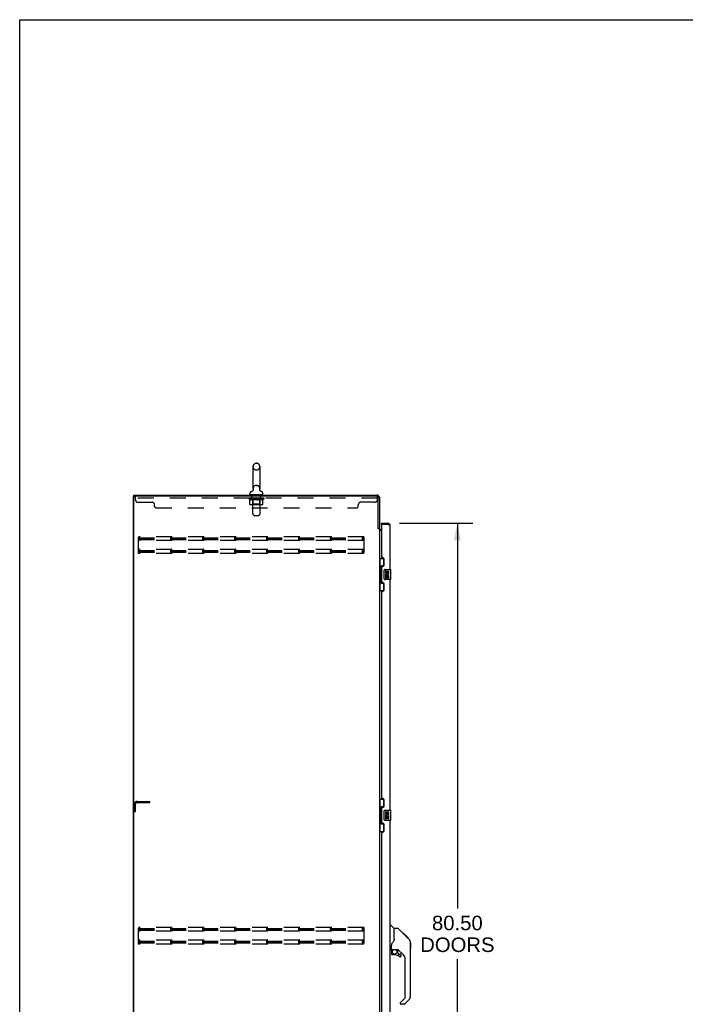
# Model space of a CAD drawing. Header units: inches. Extents: x 0 to 283, y 0 to 183.
# Tile 4 of 13: x 0 to 65, y 87 to 183. Entities that reach past the tile are written whole.
import ezdxf

# ---------------------------------------------------------------- set-up
doc = ezdxf.new("R2010")
doc.units = ezdxf.units.IN
doc.header["$LTSCALE"] = 15.583333
doc.header["$MEASUREMENT"] = 0
doc.linetypes.add('HIDDEN', pattern=[0.2, 0.1, -0.1])
doc.layers.get('0').update_dxf_attribs({"linetype": 'CONTINUOUS'})
for name, color, linetype in [('02___PRT_ALL_AXES', 7, 'CONTINUOUS'), ('DEFAULT_2', 8, 'HIDDEN'), ('DIMENSIONS', 7, 'CONTINUOUS')]:
    doc.layers.add(name, color=color, linetype=linetype)
doc.styles.get("Standard").update_dxf_attribs({"font": 'arial.ttf'})
doc.dimstyles.new('DIMSTYLE_1', dxfattribs={"dimtxt": 1.416667, "dimasz": 1.666667, "dimexe": 0.09, "dimexo": 0.07, "dimgap": 0.0425, "dimtad": 0, "dimtih": 1, "dimtoh": 1, "dimzin": 4, "dimdsep": 46, "dimtxsty": 'Standard', "dimblk": '_FILLED', "dimblk1": '_FILLED', "dimblk2": '_FILLED', "dimcen": 0.09, "dimazin": 1, "dimtfac": 1, "dimtdec": 3, "dimtofl": 0, "dimtmove": 0, "dimatfit": 3, "dimldrblk": '_FILLED', "dimfxl": 1, "dimtolj": 1, "dimtzin": 4, "dimarcsym": 0})

# ---------------------------------------------------------------- blocks, each defined once
blk = doc.blocks.new('_FILLED')
at = {"color": 0, "linetype": 'ByBlock'}
blk.add_solid([(0, 0), (-1, 0.2), (-1, -0.2)], dxfattribs=at)
blk = doc.blocks.new('*D12')
at = {"layer": 'DIMENSIONS', "color": 2, "linetype": 'Continuous'}
for p, q in [((37.081, 134.187), (44.213, 134.187)), ((42.713, 134.187), (42.713, 96.596)), ((42.713, 53.687), (42.713, 91.638)), ((37.081, 53.687), (44.213, 53.687))]:
    blk.add_line(p, q, dxfattribs=at)
at = {"layer": 'DIMENSIONS', "color": 2, "linetype": 'Continuous', "xscale": 1.6666666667, "yscale": 1.6666666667, "zscale": 1.6666666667}
for p, rotation in [((42.713, 134.187), 90), ((42.713, 53.687), 270)]:
    blk.add_blockref('_FILLED', p, dxfattribs=dict(at, rotation=rotation))
at = {"layer": 'DIMENSIONS', "color": 2, "linetype": 'Continuous', "insert": (42.713, 95.888), "char_height": 1.4167, "width": 7.24659, "attachment_point": 2, "line_spacing_factor": 0.9}
blk.add_mtext('80.50\\PDOORS', dxfattribs=at)

msp = doc.modelspace()

# ---------------------------------------------------------------- linework, layer by layer
at = {"color": 7, "linetype": 'Continuous'}
for p, q in [((0, 0), (0, 183.333)), ((0, 183.333), (283.333, 183.333)), ((22.769, 139.719), (22.769, 137.559)), ((23.065, 140.049), (23.141, 140.049)), ((23.437, 139.719), (23.437, 137.559)), ((23.428, 137.478), (23.429, 137.484)), ((23.428, 137.472), (23.428, 137.478)), ((23.428, 137.466), (23.428, 137.473)), ((23.428, 137.461), (23.428, 137.467)), ((23.428, 137.455), (23.428, 137.461)), ((23.429, 137.449), (23.428, 137.455)), ((23.429, 137.484), (23.43, 137.49)), ((23.429, 137.443), (23.429, 137.449)), ((23.43, 137.437), (23.429, 137.444)), ((23.43, 137.49), (23.431, 137.495)), ((11.103, 47.041), (11.103, 136.833)), ((11.103, 136.833), (11.217, 136.833)), ((11.155, 136.833), (11.155, 136.937)), ((22.493, 136.987), (22.493, 137.143)), ((22.508, 136.967), (22.508, 136.937)), ((23.698, 136.967), (22.508, 136.967)), ((22.712, 137.337), (22.707, 137.333)), ((23.442, 137.399), (23.44, 137.405)), ((23.698, 136.967), (23.698, 136.937)), ((23.713, 136.987), (23.713, 137.143)), ((34.999, 133.697), (35.103, 133.697)), ((35.307, 134.083), (35.307, 134.187)), ((35.327, 134.083), (35.307, 134.083)), ((35.914, 134.187), (35.914, 134.083)), ((35.103, 130.762), (35.543, 130.762)), ((35.142, 130.762), (35.142, 129.737)), ((35.507, 130.762), (35.507, 129.982)), ((35.12, 129.737), (35.12, 128.637)), ((35.12, 129.737), (35.243, 129.737)), ((35.243, 129.768), (35.243, 129.788)), ((35.243, 128.637), (35.243, 129.737)), ((35.28, 130.027), (35.28, 128.347)), ((35.507, 130.027), (35.28, 130.027)), ((35.566, 128.787), (35.566, 129.587)), ((35.666, 129.687), (36.206, 129.687)), ((36.221, 128.702), (36.221, 129.672)), ((35.12, 128.637), (35.243, 128.637)), ((35.142, 128.637), (35.142, 127.612)), ((35.243, 128.587), (35.243, 128.607)), ((35.28, 128.347), (35.507, 128.347)), ((35.507, 128.392), (35.507, 127.612)), ((36.206, 128.687), (35.666, 128.687)), ((35.103, 127.612), (35.543, 127.612)), ((35.103, 107.262), (35.543, 107.262)), ((35.142, 107.262), (35.142, 106.237)), ((35.507, 107.262), (35.507, 106.482)), ((35.12, 106.237), (35.12, 105.137)), ((35.12, 106.237), (35.243, 106.237)), ((35.243, 106.268), (35.243, 106.288)), ((35.243, 105.137), (35.243, 106.237)), ((35.28, 106.527), (35.28, 104.847)), ((35.507, 106.527), (35.28, 106.527)), ((35.566, 105.287), (35.566, 106.087)), ((35.666, 106.187), (36.206, 106.187)), ((36.221, 105.202), (36.221, 106.172)), ((35.12, 105.137), (35.243, 105.137)), ((35.142, 105.137), (35.142, 104.112)), ((35.243, 105.087), (35.243, 105.107)), ((35.28, 104.847), (35.507, 104.847)), ((35.507, 104.892), (35.507, 104.112)), ((36.206, 105.187), (35.666, 105.187)), ((35.103, 104.112), (35.543, 104.112)), ((36.161, 94.941), (36.223, 94.941)), ((36.549, 94.632), (36.251, 94.93)), ((36.916, 94.626), (36.554, 94.626)), ((36.554, 93.522), (36.554, 94.626)), ((37.736, 93.838), (36.971, 94.603)), ((36.554, 93.584), (36.534, 93.527)), ((37.493, 94.149), (37.426, 94.149)), ((37.5, 94.141), (37.433, 94.141)), ((37.51, 94.132), (37.443, 94.132)), ((37.516, 94.125), (37.449, 94.125)), ((37.524, 94.117), (37.457, 94.117)), ((37.544, 94.097), (37.477, 94.097)), ((37.493, 94.149), (37.819, 93.822)), ((37.566, 94.075), (37.499, 94.075)), ((37.59, 94.052), (37.523, 94.052)), ((37.613, 94.028), (37.547, 94.028)), ((37.637, 94.004), (37.57, 94.004)), ((37.661, 93.98), (37.594, 93.98)), ((37.653, 93.921), (37.609, 93.965)), ((37.683, 93.958), (37.616, 93.958)), ((37.703, 93.938), (37.636, 93.938)), ((37.709, 93.865), (37.653, 93.921)), ((37.72, 93.921), (37.654, 93.921)), ((37.734, 93.908), (37.667, 93.908)), ((37.738, 93.903), (37.671, 93.903)), ((37.74, 93.901), (37.673, 93.901)), ((37.74, 93.901), (37.673, 93.901)), ((37.741, 93.9), (37.674, 93.9)), ((37.743, 93.898), (37.677, 93.898)), ((37.748, 93.893), (37.681, 93.893)), ((37.754, 93.887), (37.687, 93.887)), ((37.767, 93.874), (37.701, 93.874)), ((37.736, 93.838), (37.709, 93.865)), ((37.783, 93.859), (37.716, 93.859)), ((37.79, 93.851), (37.723, 93.851)), ((37.797, 93.844), (37.73, 93.844)), ((37.736, 93.838), (38.014, 93.56)), ((37.809, 93.832), (37.742, 93.832)), ((37.814, 93.827), (37.748, 93.827)), ((37.818, 93.823), (37.751, 93.823)), ((37.819, 93.822), (37.752, 93.822)), ((37.819, 93.822), (37.752, 93.822)), ((37.82, 93.821), (37.753, 93.821)), ((37.904, 93.737), (37.82, 93.821)), ((37.837, 93.737), (37.904, 93.737)), ((37.906, 93.736), (37.839, 93.736)), ((37.908, 93.733), (37.841, 93.733)), ((37.906, 93.736), (37.908, 93.733)), ((38.128, 93.304), (38.128, 93.311)), ((38.129, 87.998), (38.129, 93.282)), ((38.141, 93.286), (38.141, 92.699)), ((36.239, 92.559), (36.161, 92.559)), ((36.279, 92.599), (36.279, 93.006)), ((36.279, 92.382), (36.279, 92.144)), ((36.299, 92.601), (36.594, 92.601)), ((36.337, 92.521), (36.416, 92.601)), ((36.351, 92.507), (36.344, 92.513)), ((36.867, 92.559), (36.779, 92.559)), ((36.909, 92.228), (36.909, 92.554)), ((37.444, 92.063), (36.943, 92.564)), ((36.594, 92.065), (36.358, 92.065)), ((36.912, 92.219), (36.984, 92.148)), ((36.992, 92.144), (37.145, 92.144)), ((37.224, 91.946), (37.224, 92.065)), ((37.617, 87.912), (37.617, 91.645)), ((37.159, 87.421), (37.594, 87.857)), ((38.014, 87.72), (37.562, 87.267)), ((37.145, 87.388), (37.145, 87.323)), ((37.506, 87.244), (37.224, 87.244))]:
    msp.add_line(p, q, dxfattribs=at)
at = {"color": 3, "linetype": 'Continuous'}
for p, q in [((11.155, 136.937), (34.856, 136.937)), ((11.155, 47.104), (11.155, 136.771)), ((34.895, 136.833), (11.217, 136.833)), ((34.999, 133.685), (34.999, 136.729)), ((35.103, 136.691), (35.103, 133.684)), ((35.012, 133.663), (35.01, 133.668)), ((35.103, 133.645), (35.028, 133.645)), ((35.103, 133.645), (35.103, 54.23)), ((35.307, 134.187), (35.914, 134.187)), ((35.307, 134.063), (35.307, 130.895)), ((35.914, 134.083), (35.327, 134.083)), ((36.161, 129.687), (36.161, 133.941)), ((35.307, 133.489), (35.103, 133.489)), ((35.245, 133.541), (35.307, 133.541)), ((35.427, 130.835), (35.367, 130.835)), ((35.557, 130.085), (35.557, 130.705)), ((35.307, 129.895), (35.307, 128.48)), ((35.367, 129.955), (35.427, 129.955)), ((35.427, 128.42), (35.367, 128.42)), ((35.557, 127.67), (35.557, 128.29)), ((36.161, 106.187), (36.161, 128.687)), ((35.307, 127.48), (35.307, 107.395)), ((35.367, 127.54), (35.427, 127.54)), ((35.427, 107.335), (35.367, 107.335)), ((35.557, 106.585), (35.557, 107.205)), ((35.307, 106.395), (35.307, 104.98)), ((35.367, 106.455), (35.427, 106.455)), ((35.427, 104.92), (35.367, 104.92)), ((35.557, 104.17), (35.557, 104.79)), ((36.161, 82.687), (36.161, 105.187)), ((35.307, 103.98), (35.307, 83.895)), ((35.367, 104.04), (35.427, 104.04))]:
    msp.add_line(p, q, dxfattribs=at)
at = {"color": 7, "linetype": 'Continuous'}
for points in [[(22.775, 137.495), (22.776, 137.49), (22.777, 137.484), (22.777, 137.478), (22.778, 137.472), (22.778, 137.467), (22.778, 137.461), (22.777, 137.455), (22.777, 137.449), (22.776, 137.443), (22.775, 137.438), (22.774, 137.432), (22.773, 137.426), (22.771, 137.421), (22.77, 137.415), (22.768, 137.41), (22.766, 137.404), (22.763, 137.399), (22.761, 137.394), (22.758, 137.388), (22.755, 137.383), (22.752, 137.378), (22.749, 137.374), (22.745, 137.369), (22.741, 137.364), (22.738, 137.36), (22.734, 137.356), (22.73, 137.352), (22.725, 137.348), (22.721, 137.344), (22.716, 137.34), (22.712, 137.337)], [(23.44, 137.405), (23.438, 137.41), (23.436, 137.415), (23.434, 137.421), (23.432, 137.427), (23.431, 137.432), (23.43, 137.438)], [(23.44, 137.404), (23.438, 137.409), (23.436, 137.414), (23.434, 137.42), (23.433, 137.426), (23.431, 137.431), (23.43, 137.437)], [(23.493, 137.338), (23.492, 137.338), (23.488, 137.341), (23.484, 137.344), (23.481, 137.347), (23.477, 137.35), (23.474, 137.354), (23.47, 137.358), (23.467, 137.361), (23.463, 137.366), (23.46, 137.37), (23.456, 137.374), (23.453, 137.379), (23.45, 137.384), (23.447, 137.389), (23.445, 137.394), (23.442, 137.399)], [(23.499, 137.333), (23.495, 137.336), (23.493, 137.338)], [(35.28, 130.004), (35.28, 130), (35.28, 129.996), (35.281, 129.992), (35.283, 129.988), (35.284, 129.983), (35.286, 129.978), (35.289, 129.973), (35.292, 129.967), (35.295, 129.96), (35.299, 129.953), (35.303, 129.946), (35.308, 129.938), (35.313, 129.93), (35.316, 129.926)], [(35.566, 129.587), (35.566, 129.594), (35.567, 129.6), (35.568, 129.606), (35.569, 129.612), (35.571, 129.618), (35.573, 129.623)], [(35.573, 128.751), (35.571, 128.757), (35.569, 128.763), (35.568, 128.769), (35.567, 128.775), (35.566, 128.781), (35.566, 128.787)], [(35.316, 128.448), (35.313, 128.445), (35.308, 128.436), (35.303, 128.428), (35.299, 128.421), (35.295, 128.414), (35.292, 128.408), (35.289, 128.402), (35.286, 128.396), (35.284, 128.391), (35.283, 128.386), (35.281, 128.382), (35.28, 128.378), (35.28, 128.374), (35.28, 128.371)], [(35.28, 106.504), (35.28, 106.5), (35.28, 106.496), (35.281, 106.492), (35.283, 106.488), (35.284, 106.483), (35.286, 106.478), (35.289, 106.473), (35.292, 106.467), (35.295, 106.46), (35.299, 106.453), (35.303, 106.446), (35.308, 106.438), (35.313, 106.43), (35.316, 106.426)], [(35.566, 106.087), (35.566, 106.094), (35.567, 106.1), (35.568, 106.106), (35.569, 106.112), (35.571, 106.118), (35.573, 106.123)], [(35.316, 104.948), (35.313, 104.945), (35.308, 104.936), (35.303, 104.928), (35.299, 104.921), (35.295, 104.914), (35.292, 104.908), (35.289, 104.902), (35.286, 104.896), (35.284, 104.891), (35.283, 104.886), (35.281, 104.882), (35.28, 104.878), (35.28, 104.874), (35.28, 104.871)], [(35.573, 105.251), (35.571, 105.257), (35.569, 105.263), (35.568, 105.269), (35.567, 105.275), (35.566, 105.281), (35.566, 105.287)], [(36.971, 94.603), (36.964, 94.61), (36.955, 94.616), (36.946, 94.62), (36.936, 94.624), (36.926, 94.626), (36.916, 94.626)], [(36.534, 93.527), (36.503, 93.458), (36.467, 93.387), (36.424, 93.315), (36.377, 93.241), (36.332, 93.176)], [(38.129, 93.282), (38.128, 93.311), (38.123, 93.352), (38.113, 93.393), (38.099, 93.432), (38.081, 93.47), (38.059, 93.505), (38.034, 93.538), (38.014, 93.56)], [(36.332, 93.176), (36.322, 93.16), (36.306, 93.131), (36.294, 93.099), (36.285, 93.065), (36.28, 93.03), (36.279, 93.006)], [(36.351, 92.507), (36.341, 92.497), (36.333, 92.486), (36.325, 92.474), (36.318, 92.462), (36.312, 92.449), (36.308, 92.436), (36.304, 92.423), (36.301, 92.409), (36.299, 92.396), (36.299, 92.382)], [(36.339, 92.518), (36.338, 92.519), (36.337, 92.52), (36.337, 92.521), (36.337, 92.521)], [(36.344, 92.513), (36.343, 92.515), (36.339, 92.518)], [(36.594, 92.601), (36.6, 92.601), (36.62, 92.6), (36.641, 92.597), (36.662, 92.593), (36.682, 92.588), (36.7, 92.583), (36.716, 92.578), (36.73, 92.573), (36.742, 92.568), (36.753, 92.565), (36.762, 92.562), (36.77, 92.56)], [(36.77, 92.56), (36.778, 92.559), (36.779, 92.559)]]:
    msp.add_lwpolyline(points, dxfattribs=at)
at = {"color": 3, "linetype": 'Continuous'}
for points in [[(35.01, 133.668), (35.009, 133.669), (35.008, 133.671), (35.007, 133.672), (35.006, 133.674), (35.005, 133.676), (35.004, 133.678), (35.003, 133.679), (35.002, 133.681), (35, 133.683), (34.999, 133.685)], [(35.028, 133.645), (35.026, 133.646), (35.024, 133.648), (35.023, 133.649), (35.021, 133.651), (35.02, 133.652), (35.018, 133.654), (35.017, 133.655), (35.016, 133.657), (35.015, 133.658), (35.015, 133.659), (35.014, 133.661), (35.013, 133.662), (35.012, 133.663)], [(36.009, 134.048), (35.994, 134.054), (35.978, 134.06), (35.962, 134.065), (35.946, 134.071), (35.914, 134.083)], [(36.161, 133.941), (36.16, 133.947), (36.159, 133.953), (36.156, 133.959), (36.152, 133.965), (36.148, 133.97), (36.142, 133.976), (36.135, 133.982), (36.128, 133.988), (36.119, 133.994), (36.11, 134), (36.1, 134.006), (36.089, 134.012), (36.077, 134.018), (36.064, 134.024), (36.051, 134.03), (36.038, 134.036), (36.023, 134.042), (36.009, 134.048)]]:
    msp.add_lwpolyline(points, dxfattribs=at)
at = {"color": 7, "linetype": 'Continuous'}
msp.add_circle((36.594, 92.361), 0.217, dxfattribs=at)
for centre, radius, start, end in [((23.103, 139.719), 0.334, 102.42838, 180), ((23.065, 139.892), 0.157, 90, 102.42838), ((23.141, 139.892), 0.157, 77.57162, 90), ((23.103, 139.719), 0.334, 0, 77.57162), ((23.103, 137.559), 0.334, 180, 191.06973), ((23.103, 137.559), 0.334, 348.93027, 360), ((22.65, 137.143), 0.157, 101.64783, 180), ((22.513, 136.987), 0.02, 180, 263.07693), ((22.566, 137.548), 0.257, 281.64783, 311.97182), ((23.639, 137.548), 0.257, 228.02804, 258.35217), ((23.556, 137.143), 0.157, 0, 78.35217), ((23.693, 136.987), 0.02, 276.92307, 360), ((35.914, 133.941), 0.142, 48.66059, 90), ((35.997, 133.797), 0.26, 90, 92.59328), ((35.666, 129.587), 0.1, 90, 158.79459), ((36.206, 129.672), 0.015, 0, 90), ((35.666, 128.787), 0.1, 201.20502, 270), ((36.206, 128.702), 0.015, 270, 360), ((35.666, 106.087), 0.1, 90, 158.79459), ((36.206, 106.172), 0.015, 0, 90), ((35.666, 105.287), 0.1, 201.20502, 270), ((36.206, 105.202), 0.015, 270, 360), ((36.223, 94.902), 0.0394, 45, 90), ((36.535, 94.618), 0.0197, 0, 45), ((38.121, 93.286), 0.0197, 0, 68.93953), ((36.239, 92.599), 0.0394, 270, 360), ((36.299, 92.62), 0.0197, 180, 270), ((36.476, 92.382), 0.197, 135, 180), ((36.867, 92.362), 0.197, 52.51213, 90), ((38.121, 92.699), 0.0197, 293.60704, 360), ((36.358, 92.144), 0.0787, 180, 270), ((36.594, 91.278), 0.787, 50.4788, 90), ((36.921, 92.228), 0.0118, 180, 225), ((36.992, 92.156), 0.0118, 225, 270), ((37.145, 91.946), 0.0787, 230.4788, 360), ((37.145, 92.065), 0.0787, 0, 90), ((37.027, 91.645), 0.591, 0, 45), ((37.539, 87.912), 0.0787, 315, 360), ((37.736, 87.998), 0.394, 315, 360), ((37.192, 87.388), 0.0472, 135, 180), ((37.224, 87.323), 0.0787, 180, 270), ((37.506, 87.323), 0.0787, 270, 315)]:
    msp.add_arc(centre, radius, start, end, dxfattribs=at)
at = {"color": 3, "linetype": 'Continuous'}
for centre, radius, start, end in [((11.217, 136.771), 0.0625, 90, 180), ((34.856, 136.691), 0.246, 0, 90), ((34.895, 136.729), 0.104, 0, 90), ((35.245, 133.684), 0.142, 180, 270), ((35.327, 134.063), 0.02, 90, 180), ((35.914, 133.941), 0.246, 0, 90), ((35.367, 130.895), 0.06, 180, 270), ((35.427, 130.705), 0.13, 0, 90), ((35.367, 129.895), 0.06, 90, 180), ((35.427, 130.085), 0.13, 270, 360), ((35.367, 128.48), 0.06, 180, 270), ((35.427, 128.29), 0.13, 0, 90), ((35.367, 127.48), 0.06, 90, 180), ((35.427, 127.67), 0.13, 270, 360), ((35.367, 107.395), 0.06, 180, 270), ((35.427, 107.205), 0.13, 0, 90), ((35.367, 106.395), 0.06, 90, 180), ((35.427, 106.585), 0.13, 270, 360), ((35.367, 104.98), 0.06, 180, 270), ((35.427, 104.79), 0.13, 0, 90), ((35.367, 103.98), 0.06, 90, 180), ((35.427, 104.17), 0.13, 270, 360)]:
    msp.add_arc(centre, radius, start, end, dxfattribs=at)
at = {"color": 7, "linetype": 'Continuous'}
for centre, start_param, end_param in [((35.347, 129.778), 0.699287, 1.51401), ((35.347, 129.778), -4.655602, -3.84088), ((35.347, 128.597), 0.699287, 1.51401), ((35.347, 128.597), -4.655602, -3.84088), ((35.347, 106.278), 0.699287, 1.51401), ((35.347, 106.278), -4.655602, -3.84088), ((35.347, 105.097), 0.699287, 1.51401), ((35.347, 105.097), -4.655602, -3.84088)]:
    msp.add_ellipse(centre, major_axis=(0, 0.18), ratio=0.579493, start_param=start_param, end_param=end_param, dxfattribs=at)
at = {"layer": '02___PRT_ALL_AXES', "color": 8, "linetype": 'HIDDEN'}
for p, q in [((22.665, 136.646), (22.665, 136.833)), ((23.54, 136.833), (22.665, 136.833)), ((23.54, 136.646), (22.665, 136.646)), ((23.54, 136.646), (23.54, 136.833))]:
    msp.add_line(p, q, dxfattribs=at)
at = {"layer": '02___PRT_ALL_AXES', "color": 7, "linetype": 'Continuous'}
for p, q in [((35.703, 129.533), (35.703, 129.397)), ((35.766, 129.533), (35.703, 129.533)), ((35.703, 129.072), (35.703, 128.841)), ((35.722, 129.072), (35.703, 129.072)), ((35.703, 128.841), (35.766, 128.841)), ((35.756, 129.072), (35.783, 129.091)), ((35.756, 129.072), (36.018, 129.072)), ((35.766, 129.397), (35.766, 129.533)), ((35.766, 128.841), (35.766, 129.009)), ((35.766, 129.009), (35.831, 129.009)), ((35.831, 129.459), (35.831, 129.39)), ((35.831, 129.009), (35.831, 128.873)), ((35.831, 128.873), (35.892, 128.873)), ((35.892, 129.397), (35.892, 129.439)), ((35.892, 128.873), (35.892, 129.009)), ((35.892, 129.009), (35.955, 129.009)), ((35.947, 129.108), (36.005, 129.083)), ((35.955, 129.439), (35.955, 129.302)), ((35.955, 129.302), (36.018, 129.302)), ((35.955, 129.009), (35.955, 128.841)), ((35.955, 128.841), (36.018, 128.841)), ((36.018, 129.302), (36.018, 129.439)), ((36.018, 128.841), (36.018, 129.072)), ((35.703, 106.033), (35.703, 105.897)), ((35.766, 106.033), (35.703, 106.033)), ((35.766, 105.897), (35.766, 106.033)), ((35.831, 105.959), (35.831, 105.89)), ((35.892, 105.897), (35.892, 105.939)), ((35.955, 105.939), (35.955, 105.802)), ((35.955, 105.802), (36.018, 105.802)), ((36.018, 105.802), (36.018, 105.939)), ((35.703, 105.572), (35.703, 105.341)), ((35.722, 105.572), (35.703, 105.572)), ((35.703, 105.341), (35.766, 105.341)), ((35.756, 105.572), (35.783, 105.591)), ((35.756, 105.572), (36.018, 105.572)), ((35.766, 105.341), (35.766, 105.509)), ((35.766, 105.509), (35.831, 105.509)), ((35.831, 105.509), (35.831, 105.373)), ((35.831, 105.373), (35.892, 105.373)), ((35.892, 105.373), (35.892, 105.509)), ((35.892, 105.509), (35.955, 105.509)), ((35.947, 105.608), (36.005, 105.583)), ((35.955, 105.509), (35.955, 105.341)), ((35.955, 105.341), (36.018, 105.341)), ((36.018, 105.341), (36.018, 105.572))]:
    msp.add_line(p, q, dxfattribs=at)
for centre, radius, start, end in [((35.798, 129.397), 0.0943, 180, 360), ((35.857, 129.145), 0.154, 161.41988, 206.19629), ((35.861, 129.145), 0.157, 336.59665, 161.87913), ((35.861, 129.145), 0.157, 205.73705, 207.8532), ((35.798, 129.397), 0.0314, 180, 261.22946), ((35.861, 129.145), 0.0943, 336.59665, 215.11217), ((35.797, 129.402), 0.0362, 263.42855, 341.76278), ((35.924, 129.439), 0.0943, 68.69989, 167.43379), ((35.923, 129.439), 0.0314, 0, 180.04847), ((35.924, 129.439), 0.0943, 0, 68.67039), ((35.798, 105.897), 0.0943, 180, 360), ((35.861, 105.645), 0.157, 336.59665, 161.87913), ((35.798, 105.897), 0.0314, 180, 261.22946), ((35.861, 105.645), 0.0943, 336.59665, 215.11217), ((35.797, 105.902), 0.0362, 263.42855, 341.76278), ((35.924, 105.939), 0.0943, 68.69989, 167.43379), ((35.923, 105.939), 0.0314, 0, 180.04847), ((35.924, 105.939), 0.0943, 0, 68.67039), ((35.857, 105.645), 0.154, 161.41988, 206.19629), ((35.861, 105.645), 0.157, 205.73705, 207.8532)]:
    msp.add_arc(centre, radius, start, end, dxfattribs=at)
at = {"layer": 'DEFAULT_2', "color": 8, "linetype": 'HIDDEN'}
for p, q in [((23.065, 139.389), (23.141, 139.389)), ((23.065, 137.889), (23.141, 137.889)), ((11.29, 136.488), (11.29, 136.833)), ((34.915, 136.646), (11.29, 136.646)), ((22.359, 136.599), (22.359, 136.653)), ((22.467, 136.523), (22.359, 136.599)), ((23.846, 136.599), (22.359, 136.599)), ((22.371, 136.645), (22.371, 136.653)), ((22.381, 136.642), (22.381, 136.646)), ((22.381, 136.642), (23.824, 136.642)), ((22.392, 136.642), (22.392, 136.646)), ((22.393, 136.642), (22.393, 136.646)), ((22.404, 136.645), (22.404, 136.653)), ((22.424, 136.642), (22.424, 136.646)), ((22.426, 136.642), (22.426, 136.646)), ((22.459, 136.645), (22.459, 136.653)), ((22.467, 136.043), (22.467, 136.523)), ((22.467, 136.523), (22.487, 136.51)), ((22.476, 136.642), (22.476, 136.646)), ((22.479, 136.642), (22.479, 136.646)), ((22.716, 136.645), (22.487, 136.645)), ((22.507, 136.498), (22.487, 136.51)), ((22.526, 136.488), (22.507, 136.498)), ((22.545, 136.48), (22.526, 136.488)), ((22.533, 136.645), (22.533, 136.653)), ((22.535, 136.642), (22.535, 136.645)), ((22.535, 136.642), (22.535, 136.645)), ((22.538, 136.642), (22.538, 136.645)), ((22.564, 136.473), (22.545, 136.48)), ((22.548, 136.642), (22.548, 136.646)), ((22.548, 136.642), (22.548, 136.645)), ((22.552, 136.642), (22.552, 136.646)), ((22.555, 136.642), (22.555, 136.646)), ((22.559, 136.642), (22.559, 136.645)), ((22.583, 136.468), (22.564, 136.473)), ((22.578, 136.642), (22.578, 136.645)), ((22.669, 136.468), (22.583, 136.468)), ((22.597, 136.642), (22.597, 136.645)), ((22.599, 136.642), (22.599, 136.648)), ((22.625, 136.645), (22.625, 136.653)), ((22.625, 136.642), (22.625, 136.645)), ((22.636, 136.642), (22.636, 136.646)), ((22.641, 136.642), (22.641, 136.646)), ((22.649, 136.642), (22.649, 136.645)), ((22.665, 136.642), (22.665, 136.65)), ((22.669, 136.468), (22.688, 136.473)), ((22.686, 136.642), (22.686, 136.645)), ((22.688, 136.642), (22.688, 136.645)), ((22.707, 136.48), (22.688, 136.473)), ((22.726, 136.488), (22.707, 136.48)), ((22.716, 136.642), (22.716, 136.645)), ((22.745, 136.498), (22.726, 136.488)), ((22.728, 136.967), (22.728, 136.937)), ((22.794, 136.645), (22.729, 136.645)), ((22.731, 136.645), (22.731, 136.653)), ((22.737, 136.047), (22.737, 136.595)), ((22.738, 135.122), (22.738, 136.937)), ((22.739, 136.642), (22.739, 136.646)), ((22.745, 136.642), (22.745, 136.646)), ((22.765, 136.51), (22.745, 136.498)), ((22.751, 136.642), (22.751, 136.651)), ((22.759, 136.642), (22.759, 136.645)), ((22.785, 136.523), (22.765, 136.51)), ((22.77, 136.642), (22.77, 136.645)), ((22.785, 136.043), (22.785, 136.523)), ((22.785, 136.523), (22.825, 136.51)), ((22.794, 136.642), (22.794, 136.645)), ((22.882, 136.645), (22.819, 136.645)), ((22.864, 136.498), (22.825, 136.51)), ((22.843, 136.642), (22.843, 136.645)), ((22.848, 136.645), (22.848, 136.653)), ((22.853, 136.642), (22.853, 136.646)), ((22.856, 136.642), (22.856, 136.652)), ((22.859, 136.642), (22.859, 136.646)), ((22.903, 136.488), (22.864, 136.498)), ((22.868, 136.642), (22.868, 136.646)), ((22.882, 136.642), (22.882, 136.645)), ((22.941, 136.48), (22.902, 136.488)), ((22.976, 136.645), (22.919, 136.645)), ((22.935, 136.642), (22.935, 136.645)), ((22.979, 136.473), (22.941, 136.48)), ((22.968, 136.645), (23.103, 136.653)), ((22.974, 136.645), (22.974, 136.653)), ((22.974, 136.646), (22.974, 136.653)), ((22.974, 136.653), (22.974, 136.653)), ((22.974, 136.642), (22.974, 136.646)), ((22.976, 136.642), (22.976, 136.645)), ((22.979, 136.642), (22.979, 136.646)), ((23.017, 136.468), (22.979, 136.473)), ((22.981, 136.642), (22.981, 136.646)), ((23.188, 136.468), (23.017, 136.468)), ((23.075, 136.645), (23.024, 136.645)), ((23.032, 136.642), (23.032, 136.645)), ((23.075, 136.642), (23.075, 136.645)), ((23.1, 136.646), (23.099, 136.646)), ((23.099, 136.642), (23.099, 136.646)), ((23.1, 136.642), (23.1, 136.646)), ((23.103, 136.645), (23.103, 136.653)), ((23.103, 136.653), (23.238, 136.645)), ((23.106, 136.642), (23.106, 136.646)), ((23.106, 136.642), (23.106, 136.646)), ((23.106, 136.646), (23.106, 136.646)), ((23.131, 136.642), (23.131, 136.645)), ((23.131, 136.645), (23.182, 136.645)), ((23.174, 136.642), (23.174, 136.645)), ((23.188, 136.468), (23.227, 136.473)), ((23.225, 136.642), (23.225, 136.646)), ((23.226, 136.642), (23.226, 136.646)), ((23.265, 136.48), (23.226, 136.473)), ((23.229, 136.642), (23.229, 136.645)), ((23.229, 136.645), (23.287, 136.645)), ((23.231, 136.646), (23.231, 136.653)), ((23.231, 136.653), (23.232, 136.653)), ((23.231, 136.642), (23.231, 136.646)), ((23.232, 136.645), (23.232, 136.653)), ((23.303, 136.488), (23.264, 136.48)), ((23.271, 136.642), (23.271, 136.645)), ((23.342, 136.498), (23.302, 136.488)), ((23.324, 136.642), (23.324, 136.645)), ((23.324, 136.645), (23.386, 136.645)), ((23.337, 136.642), (23.337, 136.646)), ((23.381, 136.51), (23.341, 136.498)), ((23.346, 136.642), (23.346, 136.646)), ((23.35, 136.642), (23.35, 136.652)), ((23.353, 136.642), (23.353, 136.646)), ((23.357, 136.645), (23.357, 136.653)), ((23.362, 136.642), (23.362, 136.645)), ((23.421, 136.523), (23.38, 136.51)), ((23.411, 136.642), (23.411, 136.645)), ((23.411, 136.645), (23.477, 136.645)), ((23.421, 136.043), (23.421, 136.523)), ((23.421, 136.523), (23.441, 136.51)), ((23.435, 136.642), (23.435, 136.645)), ((23.46, 136.498), (23.44, 136.51)), ((23.446, 136.642), (23.446, 136.645)), ((23.454, 136.642), (23.454, 136.651)), ((23.48, 136.488), (23.46, 136.498)), ((23.461, 136.642), (23.461, 136.646)), ((23.466, 136.642), (23.466, 136.646)), ((23.468, 135.122), (23.468, 136.937)), ((23.469, 136.047), (23.469, 136.595)), ((23.475, 136.645), (23.475, 136.653)), ((23.478, 136.967), (23.478, 136.937)), ((23.499, 136.48), (23.479, 136.488)), ((23.49, 136.642), (23.49, 136.645)), ((23.49, 136.645), (23.846, 136.645)), ((23.518, 136.473), (23.498, 136.48)), ((23.517, 136.642), (23.517, 136.645)), ((23.537, 136.468), (23.518, 136.473)), ((23.52, 136.642), (23.52, 136.645)), ((23.622, 136.468), (23.537, 136.468)), ((23.54, 136.642), (23.54, 136.65)), ((23.556, 136.642), (23.556, 136.645)), ((23.564, 136.642), (23.564, 136.646)), ((23.569, 136.642), (23.569, 136.646)), ((23.581, 136.645), (23.581, 136.653)), ((23.581, 136.642), (23.581, 136.645)), ((23.607, 136.642), (23.607, 136.648)), ((23.609, 136.642), (23.609, 136.645)), ((23.622, 136.468), (23.641, 136.473)), ((23.627, 136.642), (23.627, 136.645)), ((23.661, 136.48), (23.641, 136.473)), ((23.646, 136.642), (23.646, 136.645)), ((23.65, 136.642), (23.65, 136.646)), ((23.653, 136.642), (23.653, 136.646)), ((23.657, 136.642), (23.657, 136.645)), ((23.658, 136.642), (23.658, 136.646)), ((23.68, 136.488), (23.66, 136.48)), ((23.667, 136.642), (23.667, 136.645)), ((23.67, 136.642), (23.67, 136.645)), ((23.671, 136.642), (23.671, 136.645)), ((23.672, 136.645), (23.672, 136.653)), ((23.699, 136.498), (23.679, 136.488)), ((23.719, 136.51), (23.699, 136.498)), ((23.705, 136.649), (23.845, 136.651)), ((23.705, 136.645), (23.705, 136.649)), ((23.738, 136.523), (23.718, 136.51)), ((23.726, 136.642), (23.726, 136.646)), ((23.729, 136.642), (23.729, 136.646)), ((23.738, 136.523), (23.846, 136.599)), ((23.738, 136.043), (23.738, 136.523)), ((23.747, 136.645), (23.747, 136.653)), ((23.78, 136.642), (23.78, 136.646)), ((23.782, 136.642), (23.782, 136.646)), ((23.801, 136.645), (23.801, 136.653)), ((23.813, 136.642), (23.813, 136.646)), ((23.814, 136.642), (23.814, 136.646)), ((23.824, 136.642), (23.824, 136.646)), ((23.835, 136.645), (23.835, 136.653)), ((23.845, 136.645), (23.845, 136.651)), ((23.846, 136.599), (23.846, 136.645)), ((34.895, 136.833), (34.915, 136.833)), ((34.915, 136.488), (34.915, 136.833)), ((11.54, 136.238), (12.915, 136.238)), ((13.165, 135.833), (13.165, 135.988)), ((13.29, 135.708), (32.915, 135.708)), ((23.688, 136), (22.517, 136)), ((22.737, 136.047), (22.69, 136)), ((23.469, 136.047), (22.737, 136.047)), ((22.798, 136.005), (22.795, 136.008)), ((22.804, 136.001), (22.801, 136.003)), ((22.807, 136), (22.804, 136.001)), ((22.81, 136), (22.807, 136)), ((23.469, 136.047), (23.515, 136)), ((33.04, 135.833), (33.04, 135.988)), ((34.665, 136.238), (33.29, 136.238)), ((22.838, 134.98), (22.767, 135.051)), ((22.909, 134.95), (23.296, 134.95)), ((23.367, 134.98), (23.438, 135.051)), ((11.582, 131.25), (11.582, 132.875)), ((33.582, 132.875), (11.582, 132.875)), ((11.582, 132.771), (33.582, 132.771)), ((11.582, 132.681), (33.582, 132.681)), ((33.582, 132.875), (33.582, 131.25)), ((11.582, 132.604), (33.582, 132.604)), ((33.582, 132.5), (11.582, 132.5)), ((33.582, 131.625), (11.582, 131.625)), ((11.582, 131.521), (33.582, 131.521)), ((11.582, 131.431), (33.582, 131.431)), ((11.582, 131.354), (33.582, 131.354)), ((33.582, 131.25), (11.582, 131.25)), ((11.207, 106.041), (11.207, 106.795)), ((11.311, 106.041), (11.311, 106.795)), ((11.453, 107.041), (12.707, 107.041)), ((11.453, 106.937), (12.707, 106.937)), ((12.707, 106.937), (12.707, 107.041)), ((11.311, 106.041), (11.207, 106.041)), ((11.582, 93.125), (11.582, 94.75)), ((33.582, 94.75), (11.582, 94.75)), ((11.582, 94.646), (33.582, 94.646)), ((11.582, 94.556), (33.582, 94.556)), ((11.582, 94.479), (33.582, 94.479)), ((33.582, 94.375), (11.582, 94.375)), ((33.582, 94.75), (33.582, 93.125)), ((33.582, 93.5), (11.582, 93.5)), ((11.582, 93.396), (33.582, 93.396)), ((11.582, 93.306), (33.582, 93.306)), ((11.582, 93.229), (33.582, 93.229)), ((33.582, 93.125), (11.582, 93.125))]:
    msp.add_line(p, q, dxfattribs=at)
for points in [[(22.517, 136), (22.511, 136), (22.505, 136.001), (22.499, 136.003), (22.494, 136.005), (22.488, 136.008), (22.483, 136.012), (22.479, 136.016), (22.475, 136.02), (22.472, 136.026), (22.469, 136.031), (22.468, 136.037), (22.467, 136.043)], [(22.786, 136.031), (22.785, 136.037), (22.785, 136.043)], [(22.787, 136.026), (22.786, 136.031), (22.785, 136.037), (22.785, 136.043)], [(22.801, 136.003), (22.798, 136.005), (22.795, 136.008), (22.793, 136.012), (22.791, 136.016), (22.789, 136.02), (22.787, 136.026)], [(22.793, 136.012), (22.791, 136.016), (22.789, 136.02)], [(23.396, 136), (23.399, 136), (23.402, 136.001), (23.404, 136.003), (23.407, 136.005), (23.41, 136.008), (23.413, 136.012), (23.415, 136.016), (23.417, 136.02), (23.418, 136.026), (23.42, 136.031), (23.42, 136.037), (23.421, 136.043)], [(23.688, 136), (23.694, 136), (23.7, 136.001), (23.706, 136.003), (23.712, 136.005), (23.717, 136.008), (23.722, 136.012), (23.727, 136.016), (23.731, 136.02), (23.734, 136.026), (23.736, 136.031), (23.738, 136.037), (23.738, 136.043)]]:
    msp.add_lwpolyline(points, dxfattribs=at)
for centre, radius, start, end in [((23.103, 139.719), 0.334, 180, 257.57162), ((23.065, 139.546), 0.157, 257.57162, 270), ((23.141, 139.546), 0.157, 270, 282.42838), ((23.103, 139.719), 0.334, 282.42838, 360), ((23.103, 137.559), 0.334, 102.42838, 180), ((23.065, 137.732), 0.157, 90, 102.42838), ((23.141, 137.732), 0.157, 77.57162, 90), ((23.103, 137.559), 0.334, 0, 77.57162), ((11.54, 136.488), 0.25, 180, 270), ((22.513, 136.987), 0.02, 263.07693, 270), ((22.69, 136.595), 0.0466, 0, 89.99999), ((22.708, 136.937), 0.03, 0, 90), ((23.498, 136.937), 0.03, 90, 180), ((23.515, 136.595), 0.0466, 90.00001, 180), ((23.693, 136.987), 0.02, 270, 276.92307), ((34.665, 136.488), 0.25, 270, 360), ((12.915, 135.988), 0.25, 0, 90), ((13.29, 135.833), 0.125, 180, 270), ((32.915, 135.833), 0.125, 270, 360), ((33.29, 135.988), 0.25, 90, 180), ((22.838, 135.122), 0.1, 180, 225), ((22.909, 135.05), 0.1, 225, 270), ((23.296, 135.05), 0.1, 270, 315), ((23.368, 135.122), 0.1, 315, 360), ((11.453, 106.795), 0.246, 90, 180), ((11.453, 106.795), 0.142, 90, 180)]:
    msp.add_arc(centre, radius, start, end, dxfattribs=at)
for centre, major_axis, ratio, start_param, end_param in [((23.103, 136.653), (0.743, 0.008), 0.059247, 2.966439, 3.140971), ((22.336, 136.639), (0.232, 0), 0.060167, 0.426548, 1.470503), ((23.103, 136.653), (0.744, 0), 0.060167, 3.141593, 3.316126), ((22.336, 136.632), (0.232, 0.002), 0.059247, 1.374323, 1.469882), ((23.103, 136.653), (0.743, 0.015), 0.056515, 2.79136, 2.965893), ((22.388, 136.639), (0.232, -0.002), 0.059247, 0.601702, 1.645657), ((22.308, 136.639), (0.232, 0.002), 0.059247, 0.251393, 1.295349), ((23.103, 136.653), (0.743, -0.008), 0.059247, -2.966439, -2.791906), ((22.388, 136.632), (0.232, 0), 0.060167, 1.549477, 1.645036), ((22.308, 136.632), (0.232, 0.005), 0.056515, 1.199244, 1.294804), ((22.392, 136.634), (0.192, 0.002), 0.059247, 1.051627, 1.625044), ((22.369, 136.634), (0.192, 0.004), 0.056515, 0.876548, 1.449966), ((22.436, 136.634), (0.192, 0), 0.060167, 1.226781, 1.800198), ((23.103, 136.653), (0.743, 0.022), 0.052059, 2.616423, 2.790956), ((22.461, 136.639), (0.232, -0.005), 0.056515, 0.77678, 1.820736), ((22.303, 136.639), (0.232, 0.005), 0.056515, 0.076315, 1.120271), ((23.103, 136.653), (0.743, -0.015), 0.056515, -2.79136, -2.616827), ((22.461, 136.632), (0.232, -0.002), 0.059247, 1.724631, 1.82019), ((22.303, 136.632), (0.232, 0.007), 0.052059, 1.024308, 1.119867), ((22.368, 136.634), (0.192, 0.006), 0.052059, 0.701611, 1.275029), ((22.501, 136.634), (0.192, -0.002), 0.059247, 1.401935, 1.975352), ((23.103, 136.653), (0.743, 0.029), 0.046022, 2.441677, 2.61621), ((22.554, 136.639), (0.232, -0.007), 0.052059, 0.951717, 1.995673), ((22.323, 136.639), (0.232, 0.007), 0.052059, -0.098622, 0.945334), ((23.103, 136.653), (0.743, -0.022), 0.052059, -2.616423, -2.441891), ((22.554, 136.632), (0.232, -0.005), 0.056515, 1.899709, 1.995269), ((22.323, 136.632), (0.232, 0.009), 0.046022, 0.849561, 0.945121), ((22.389, 136.634), (0.192, 0.007), 0.046022, 0.526865, 1.100283), ((22.585, 136.634), (0.192, -0.004), 0.056515, 1.577013, 2.150431), ((23.103, 136.653), (0.743, 0.034), 0.038593, 2.267147, 2.44168), ((22.664, 136.639), (0.232, -0.009), 0.046022, 1.126463, 2.170419), ((22.367, 136.639), (0.232, 0.009), 0.046022, -0.273368, 0.770588), ((23.103, 136.653), (0.743, -0.029), 0.046022, -2.441677, -2.267144), ((22.664, 136.632), (0.232, -0.007), 0.052059, 2.074646, 2.170205), ((22.367, 136.632), (0.232, 0.011), 0.038593, 0.675031, 0.77059), ((22.433, 136.634), (0.192, 0.009), 0.038593, 0.352335, 0.925752), ((22.684, 136.634), (0.192, -0.006), 0.052059, 1.75195, 2.325367), ((22.787, 136.639), (0.232, -0.011), 0.038593, 1.300994, 2.344949), ((23.103, 136.653), (0.743, 0.039), 0.030002, 2.09283, 2.267363), ((22.433, 136.639), (0.232, 0.011), 0.038593, -0.447899, 0.596057), ((23.103, 136.653), (0.743, -0.034), 0.038593, -2.267147, -2.092614), ((22.787, 136.632), (0.232, -0.009), 0.046022, 2.249392, 2.344952), ((22.433, 136.632), (0.232, 0.012), 0.030002, 0.500714, 0.596274), ((22.496, 136.634), (0.192, 0.01), 0.030002, 0.178018, 0.751436), ((22.795, 136.634), (0.192, -0.007), 0.046022, 1.926696, 2.500114), ((22.52, 136.639), (0.232, 0.012), 0.030002, -0.622215, 0.421741), ((22.919, 136.639), (0.232, -0.012), 0.030002, 1.47531, 2.519266), ((23.103, 136.653), (0.743, 0.042), 0.020513, 1.918702, 2.093235), ((23.103, 136.653), (0.743, -0.039), 0.030002, -2.09283, -1.918297), ((22.919, 136.632), (0.232, -0.011), 0.038593, 2.423923, 2.519482), ((22.52, 136.632), (0.232, 0.013), 0.020513, 0.326586, 0.422146), ((22.578, 136.634), (0.192, 0.011), 0.020513, 0.00389, 0.577307), ((22.916, 136.634), (0.192, -0.009), 0.038593, 2.101227, 2.674644), ((22.624, 136.639), (0.232, 0.013), 0.020513, -0.796343, 0.247613), ((23.057, 136.639), (0.232, -0.013), 0.020513, 1.649438, 2.693394), ((23.103, 136.653), (0.743, 0.044), 0.010411, 1.744712, 1.919245), ((23.103, 136.653), (0.743, -0.042), 0.020513, -1.918702, -1.744169), ((23.057, 136.632), (0.232, -0.012), 0.030002, 2.598239, 2.693799), ((22.624, 136.632), (0.232, 0.014), 0.010411, 0.152596, 0.248156), ((22.676, 136.634), (0.192, 0.011), 0.010411, 6.113086, 6.686503), ((23.043, 136.634), (0.192, -0.01), 0.030002, 2.275543, 2.848961), ((22.742, 136.639), (0.232, 0.014), 0.010411, -0.970333, -0.000837), ((23.197, 136.639), (0.232, -0.014), 0.010411, 1.823428, 2.867384), ((23.103, 136.653), (0.743, -0.044), 0.010411, -1.744712, -1.570179), ((23.197, 136.632), (0.232, -0.013), 0.020513, 2.772368, 2.867927), ((23.172, 136.634), (0.192, -0.011), 0.020513, 2.449671, 3.023089), ((23.009, 136.639), (0.232, 0.014), 0.010411, 0.274209, 1.318165), ((22.908, 136.634), (0.192, 0.011), 0.010411, -0.000452, 0.517932), ((22.872, 136.632), (0.232, 0.014), 0.010411, 0.099676, 0.195236), ((23.103, 136.653), (0.743, 0.044), 0.010411, -1.571413, -1.39688), ((23.333, 136.632), (0.232, -0.014), 0.010411, 2.946357, 3.041917), ((23.298, 136.634), (0.192, -0.011), 0.010411, 2.623661, 3.142044), ((23.148, 136.639), (0.232, 0.013), 0.020513, 0.448199, 1.492154), ((23.034, 136.634), (0.192, 0.011), 0.020513, 0.118504, 0.691921), ((23.009, 136.632), (0.232, 0.013), 0.020513, 0.273666, 0.369225), ((23.463, 136.639), (0.232, -0.014), 0.010411, -3.140756, -2.17126), ((23.103, 136.653), (0.743, 0.042), 0.020513, -1.397424, -1.222891), ((23.103, 136.653), (0.743, -0.044), 0.010411, 1.222347, 1.39688), ((23.286, 136.639), (0.232, 0.012), 0.030002, 0.622327, 1.666283), ((23.163, 136.634), (0.192, 0.01), 0.030002, 0.292632, 0.86605), ((23.529, 136.634), (0.192, -0.011), 0.010411, 2.738275, 3.311692), ((23.582, 136.639), (0.232, -0.013), 0.020513, 2.89398, 3.937936), ((23.148, 136.632), (0.232, 0.012), 0.030002, 0.447794, 0.543354), ((23.582, 136.632), (0.232, -0.014), 0.010411, 2.893437, 2.988996), ((23.103, 136.653), (0.743, 0.039), 0.030002, -1.223295, -1.048762), ((23.103, 136.653), (0.743, -0.042), 0.020513, 1.048358, 1.222891), ((23.419, 136.639), (0.232, 0.011), 0.038593, 0.796643, 1.840599), ((23.289, 136.634), (0.192, 0.009), 0.038593, 0.466948, 1.040366), ((23.627, 136.634), (0.192, -0.011), 0.020513, 2.564285, 3.137703), ((23.686, 136.639), (0.232, -0.012), 0.030002, 2.719852, 3.763807), ((23.542, 136.639), (0.232, 0.009), 0.046022, 0.971174, 2.01513), ((23.286, 136.632), (0.232, 0.011), 0.038593, 0.62211, 0.71767), ((23.686, 136.632), (0.232, -0.013), 0.020513, 2.719447, 2.815007), ((23.103, 136.653), (0.743, 0.034), 0.038593, -1.048979, -0.874446), ((23.103, 136.653), (0.743, -0.039), 0.030002, 0.874229, 1.048762), ((23.41, 136.634), (0.192, 0.007), 0.046022, 0.641479, 1.214897), ((23.651, 136.639), (0.232, 0.007), 0.052059, 1.14592, 2.189876), ((23.709, 136.634), (0.192, -0.01), 0.030002, 2.390157, 2.963574), ((23.772, 136.639), (0.232, -0.011), 0.038593, 2.545535, 3.589491), ((23.522, 136.634), (0.192, 0.006), 0.052059, 0.816225, 1.389643), ((23.419, 136.632), (0.232, 0.009), 0.046022, 0.796641, 0.892201), ((23.772, 136.632), (0.232, -0.012), 0.030002, 2.545319, 2.640878), ((23.744, 136.639), (0.232, 0.005), 0.056515, 1.320857, 2.364813), ((23.103, 136.653), (0.743, 0.029), 0.046022, -0.874448, -0.699915), ((23.103, 136.653), (0.743, -0.034), 0.038593, 0.699913, 0.874446), ((23.838, 136.639), (0.232, -0.009), 0.046022, 2.371005, 3.41496), ((23.773, 136.634), (0.192, -0.009), 0.038593, 2.21584, 2.789258), ((23.621, 136.634), (0.192, 0.004), 0.056515, 0.991162, 1.564579), ((23.818, 136.639), (0.232, 0.002), 0.059247, 1.495935, 2.539891), ((23.882, 136.639), (0.232, -0.007), 0.052059, 2.196258, 3.240214), ((23.816, 136.634), (0.192, -0.007), 0.046022, 2.04131, 2.614727), ((23.542, 136.632), (0.232, 0.007), 0.052059, 0.971387, 1.066947), ((23.869, 136.639), (0.232, 0), 0.060167, 2.360678, 2.715045), ((23.838, 136.632), (0.232, -0.011), 0.038593, 2.371002, 2.466562), ((23.902, 136.639), (0.232, -0.005), 0.056515, 2.021322, 3.065278), ((23.103, 136.653), (0.743, 0.022), 0.052059, -0.699702, -0.525169), ((23.103, 136.653), (0.743, -0.029), 0.046022, 0.525382, 0.699915), ((23.704, 136.634), (0.192, 0.002), 0.059247, 1.16624, 1.739658), ((23.898, 136.639), (0.232, -0.002), 0.059247, 1.846243, 2.890199), ((23.838, 136.634), (0.192, -0.006), 0.052059, 1.866564, 2.439981), ((23.769, 136.634), (0.192, 0), 0.060167, 1.341394, 1.914812), ((23.837, 136.634), (0.192, -0.004), 0.056515, 1.691627, 2.265045), ((23.814, 136.634), (0.192, -0.002), 0.059247, 1.516549, 2.089966), ((23.651, 136.632), (0.232, 0.005), 0.056515, 1.146324, 1.241883), ((23.882, 136.632), (0.232, -0.009), 0.046022, 2.196472, 2.292031), ((23.103, 136.653), (0.743, 0.015), 0.056515, -0.524765, -0.350233), ((23.103, 136.653), (0.743, -0.022), 0.052059, 0.350636, 0.525169), ((23.869, 136.632), (0.232, -0.002), 0.059247, 1.76727, 1.979233), ((23.744, 136.632), (0.232, 0.002), 0.059247, 1.321402, 1.416962), ((23.902, 136.632), (0.232, -0.007), 0.052059, 2.021726, 2.117285), ((23.103, 136.653), (0.743, 0.008), 0.059247, -0.349687, -0.175154), ((23.103, 136.653), (0.743, -0.015), 0.056515, 0.1757, 0.350233), ((23.818, 136.632), (0.232, 0), 0.060167, 1.496556, 1.592116), ((23.898, 136.632), (0.232, -0.005), 0.056515, 1.846789, 1.942348), ((23.103, 136.653), (0.743, -0.008), 0.059247, 6.276097, 6.458339), ((23.103, 136.653), (0.744, 0), 0.060167, -0.174533, -0.057527)]:
    msp.add_ellipse(centre, major_axis=major_axis, ratio=ratio, start_param=start_param, end_param=end_param, dxfattribs=at)

# ---------------------------------------------------------------- dimensions: what is measured, and where the dimension line sits
at = {"layer": 'DIMENSIONS', "color": 2, "linetype": 'Continuous'}
dim = msp.add_linear_dim(base=(42.713, 134.187), p1=(37.011, 53.687), p2=(37.011, 134.187), angle=90, text='<>\\PDOORS', dimstyle='DIMSTYLE_1', dxfattribs=at)
dim.commit()
dim.dimension.update_dxf_attribs({"geometry": '*D12', "text_midpoint": (42.713, 94.117), "dimtype": 160})

doc.saveas('drawing.dxf')
